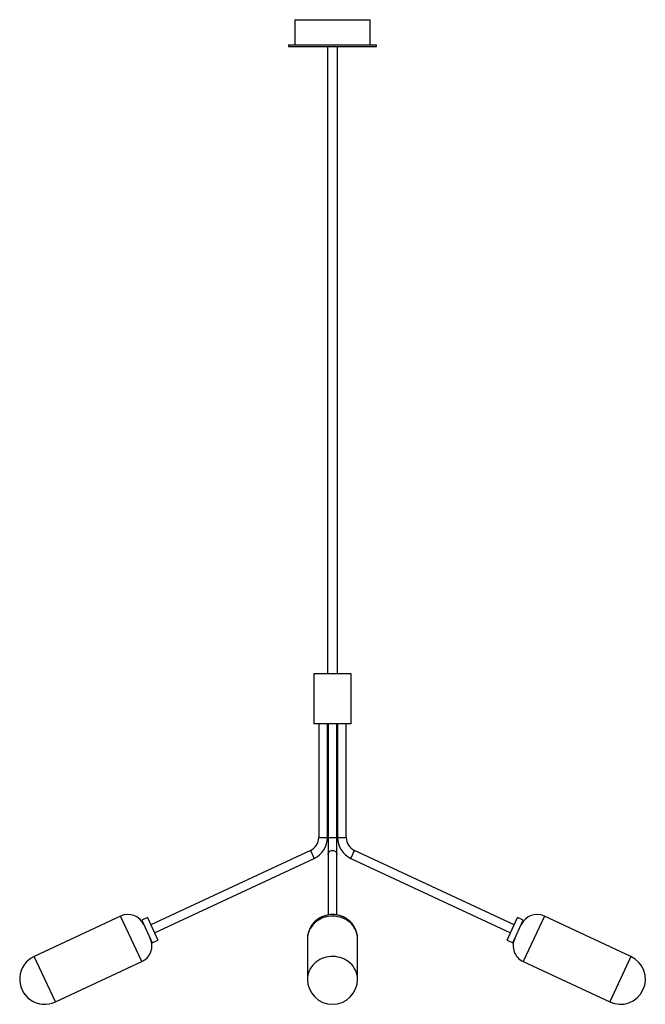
# Model space of a CAD drawing. Header units: millimetres. Extents: x -505 to 493, y -316 to 1254.
import ezdxf

# ---------------------------------------------------------------- set-up
doc = ezdxf.new("R2010")
doc.units = ezdxf.units.MM

msp = doc.modelspace()

# ---------------------------------------------------------------- linework, layer by layer
at = {"color": 7, "linetype": 'Continuous', "lineweight": 25}
for p, q in [((-66, 1253.6), (-66, 1213.6)), ((-66, 1253.6), (54, 1253.6)), ((54, 1213.6), (54, 1253.6)), ((-76, 1213.6), (-76, 1210.6)), ((-76, 1213.6), (64, 1213.6)), ((-76, 1210.6), (64, 1210.6)), ((-14, 1210.6), (-14, 210.6)), ((2, 210.6), (2, 1210.6)), ((64, 1210.6), (64, 1213.6)), ((-36, 210.6), (-36, 130.6)), ((24, 210.6), (-36, 210.6)), ((24, 130.6), (24, 210.6)), ((24, 130.6), (-36, 130.6)), ((-28, 130.6), (-28, -50.3)), ((-14, -50.3), (-14, 130.6)), ((-13, 130.6), (-13, -173.9)), ((1, -173.9), (1, 130.6)), ((2, 130.6), (2, -50.3)), ((16, -50.3), (16, 130.6)), ((-41.3, -71.1), (-295.9, -189.9)), ((283.8, -189.9), (29.2, -71.1)), ((-290, -202.5), (-35.4, -83.8)), ((23.3, -83.8), (277.9, -202.5)), ((-344.1, -175.9), (-482, -240.2)), ((-301.4, -178.1), (-310.4, -182.3)), ((-310.4, -182.3), (-293.5, -218.6)), ((-301.4, -178.1), (-284.5, -214.3)), ((272.4, -214.3), (289.3, -178.1)), ((281.5, -218.6), (298.4, -182.3)), ((298.4, -182.3), (289.3, -178.1)), ((470, -240.2), (332, -175.9)), ((-293.5, -218.6), (-284.5, -214.3)), ((-46, -212.2), (-46, -276.5)), ((-45.5, -206.2), (-45.8, -208.5)), ((33.7, -208.1), (33.6, -207.3)), ((34, -276.5), (34, -212.2)), ((272.4, -214.3), (281.5, -218.6)), ((-448.2, -312.7), (-310.3, -248.4)), ((298.2, -248.4), (436.2, -312.7))]:
    msp.add_line(p, q, dxfattribs=at)
at = {"color": 8, "linetype": 'Continuous', "lineweight": 25}
for p, q in [((-28, -50.3), (-14, -50.3)), ((-13, -50.3), (1, -50.3)), ((2, -50.3), (16, -50.3)), ((-41.3, -71.1), (-35.4, -83.8)), ((23.3, -83.8), (29.2, -71.1)), ((-310.3, -248.4), (-344.1, -175.9)), ((332, -175.9), (298.2, -248.4)), ((-448.2, -312.7), (-482, -240.2)), ((470, -240.2), (436.2, -312.7))]:
    msp.add_line(p, q, dxfattribs=at)
at = {"color": 8, "linetype": 'Continuous', "lineweight": 25, "flags": 128}
for points in [[(-13, -77.5), (-12.9, -76.1), (-12.3, -74.7), (-11.5, -73.5), (-10.4, -72.5), (-9.1, -71.8), (-7.6, -71.3), (-6, -71.1), (-4.5, -71.3), (-3, -71.8), (-1.7, -72.5), (-0.6, -73.5), (0.3, -74.7), (0.8, -76.1), (1, -77.5), (1, -77.5)], [(34, -212.2), (33.9, -210.6), (33.6, -207.2), (32.9, -203.9), (31.9, -200.6), (30.5, -197.4), (28.8, -194.4), (26.8, -191.5), (24.6, -188.8), (22, -186.3), (19.2, -184.1), (16.2, -182), (13, -180.3), (9.6, -178.8), (6.1, -177.6), (2.5, -176.8), (-1.2, -176.2), (-5, -175.9), (-8.7, -176), (-12.4, -176.4), (-16.1, -177.1), (-19.7, -178.1), (-23.1, -179.4), (-26.4, -181), (-29.6, -182.9), (-32.5, -185), (-35.2, -187.4), (-37.6, -190), (-39.8, -192.7), (-41.7, -195.7), (-43.2, -198.8), (-44.4, -202), (-45.3, -205.3), (-45.8, -208.7)], [(-45.8, -208.7), (-46, -212), (-46, -212.2)], [(34, -276.5), (33.9, -274.9), (33.6, -271.5), (32.9, -268.2), (31.9, -264.9), (30.5, -261.8), (28.8, -258.7), (26.8, -255.8), (24.6, -253.1), (22, -250.7), (19.2, -248.4), (16.2, -246.4), (13, -244.6), (9.6, -243.1), (6.1, -242), (2.5, -241.1), (-1.2, -240.5), (-5, -240.3), (-8.7, -240.3), (-12.4, -240.7), (-16.1, -241.4), (-19.7, -242.4), (-23.1, -243.7), (-26.4, -245.3), (-29.6, -247.2), (-32.5, -249.3), (-35.2, -251.7), (-37.6, -254.3), (-39.8, -257), (-41.7, -260), (-43.2, -263.1), (-44.4, -266.3), (-45.3, -269.6), (-45.8, -273)], [(-45.8, -273), (-46, -276.4), (-46, -276.5)]]:
    msp.add_lwpolyline(points, dxfattribs=at)
at = {"color": 7, "linetype": 'Continuous', "lineweight": 25}
for centre, radius, start, end in [((-51, -50.3), 23, 295, 0), ((-51, -50.3), 37, 295, 0), ((39, -50.3), 37, 180, 245), ((39, -50.3), 23, 180, 245), ((-332.3, -201.1), 27.8, 25, 115), ((320.3, -201.1), 27.8, 65, 155), ((-322, -223.2), 27.8, 295, 25), ((310, -223.2), 27.8, 155, 245), ((-465.1, -276.5), 40, 115, 295), ((453.1, -276.5), 40, 245, 65), ((-6, -276.5), 40, 180, 0)]:
    msp.add_arc(centre, radius, start, end, dxfattribs=at)
for points, knots in [([(33.9, -212.2), (33.9, -211.4), (33.9, -209.5), (33.6, -206.4), (32.9, -203), (31.9, -199.7), (30.6, -196.5), (29.1, -193.4), (27.2, -190.5), (25.2, -187.7), (22.8, -185.2), (20.3, -182.8), (17.5, -180.7), (14.5, -178.8), (11.4, -177.2), (8.2, -175.8), (4.8, -174.7), (1.3, -173.9), (-2.2, -173.4), (-5.8, -173.3), (-9.4, -173.4), (-13, -173.9), (-16.5, -174.6), (-19.9, -175.7), (-23.3, -177.1), (-26.5, -178.7), (-29.5, -180.6), (-32.3, -182.8), (-35, -185.3), (-37.3, -187.9), (-39.5, -190.7), (-41.3, -193.8), (-42.9, -196.9), (-44.1, -200.2), (-45.1, -203.6), (-45.6, -206.2), (-45.8, -207.7), (-45.8, -208.1)], [0, 0, 0, 0, 0.019656, 0.048572, 0.077443, 0.106285, 0.135117, 0.163956, 0.192821, 0.221728, 0.250693, 0.279729, 0.308847, 0.338056, 0.36736, 0.396763, 0.426263, 0.455857, 0.485539, 0.515302, 0.545135, 0.575023, 0.604952, 0.634905, 0.664865, 0.694813, 0.724732, 0.754604, 0.784411, 0.81414, 0.843779, 0.87332, 0.902758, 0.932094, 0.96133, 0.990471, 1, 1, 1, 1]), ([(-45.8, -208.1), (-45.9, -209.3), (-46.1, -210.7), (-46, -212), (-46, -212.2)], [0, 0, 0, 0, 0.855273, 1, 1, 1, 1])]:
    msp.add_open_spline(points, degree=3, knots=knots, dxfattribs=at)

doc.saveas('drawing.dxf')
